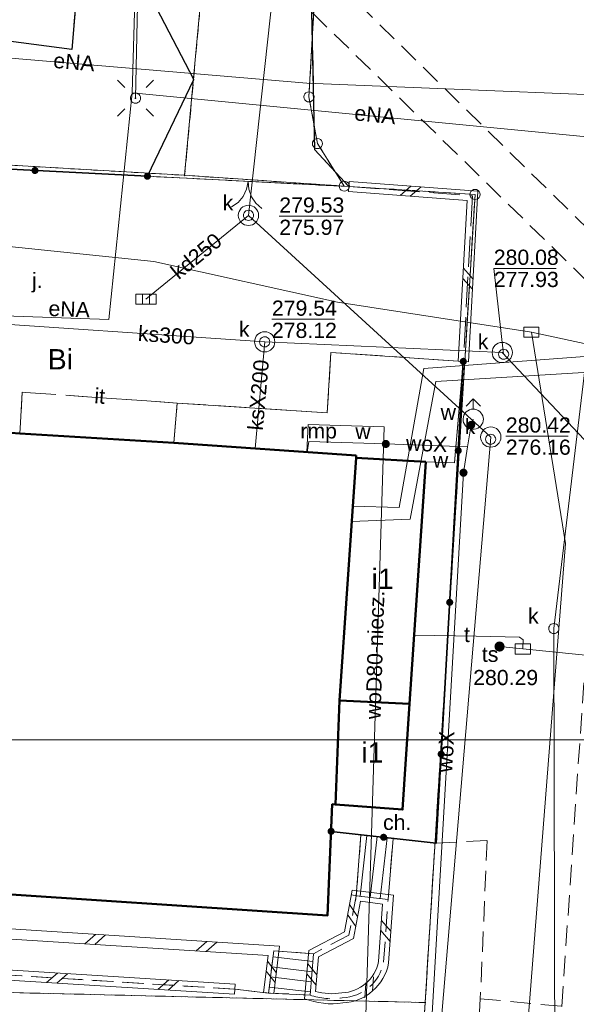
# Model space of a CAD drawing. Extents: x 0 to 6568752, y 0 to 5584302.
# Tile 12 of 58: x 6568355 to 6568383, y 5584092 to 5584141. Entities that reach past the tile are written whole.
import ezdxf
from ezdxf.enums import TextEntityAlignment as Align

# ---------------------------------------------------------------- set-up
doc = ezdxf.new("R2010")
doc.units = 0
doc.header["$PDSIZE"] = 0.75
for name, pattern in [('GAK', [3.5, 2, -0.7, 0.1, -0.7]), ('PRZER1-1', [1, 0.5, -0.5]), ('PRZER2-1', [1.5, 1, -0.5]), ('PRZER3-1', [2, 1.5, -0.5])]:
    doc.linetypes.add(name, pattern=pattern)
doc.layers.get('0').update_dxf_attribs({"linetype": 'CONTINUOUS'})
doc.layers.get('Defpoints').update_dxf_attribs({"linetype": 'CONTINUOUS'})
for name, color, linetype, lineweight in [('EGBR', 7, 'CONTINUOUS', 18), ('EGBR_O', 7, 'CONTINUOUS', 18), ('EGBU', 7, 'CONTINUOUS', 50), ('EGDE', 7, 'CONTINUOUS', 18), ('EGPG', 7, 'CONTINUOUS', 18), ('GUPPRZ_O', 7, 'CONTINUOUS', 18), ('OTBU', 7, 'CONTINUOUS', 50), ('OTBU_O', 7, 'CONTINUOUS', 50), ('OTDN', 7, 'CONTINUOUS', 18), ('OTKC', 7, 'CONTINUOUS', 18), ('OTKC_O', 7, 'CONTINUOUS', 18), ('OTKJ', 7, 'CONTINUOUS', 18), ('OTKJ_O', 7, 'CONTINUOUS', 18), ('OTKK', 7, 'CONTINUOUS', 25), ('OTKS', 7, 'CONTINUOUS', 18), ('OTOB', 7, 'CONTINUOUS', 18), ('OTOO', 7, 'CONTINUOUS', 35), ('OTZI', 7, 'CONTINUOUS', 18), ('OTZI_O', 7, 'CONTINUOUS', 18), ('ramka sekcji', 7, 'CONTINUOUS', 18), ('siec', 7, 'GAK', 70), ('SUEO', 7, 'CONTINUOUS', 18), ('SUPK', 7, 'CONTINUOUS', 18), ('SUPW', 7, 'CONTINUOUS', 18), ('SUPW_O', 7, 'CONTINUOUS', 18)]:
    doc.layers.add(name, color=color, linetype=linetype, lineweight=lineweight)
for name, color, linetype, lineweight, true_color in [('EGUG', 7, 'CONTINUOUS', 18, 0x008000), ('EGUG_O', 7, 'CONTINUOUS', 18, 0x008000), ('SUCP', 7, 'CONTINUOUS', 18, 0xd200d2), ('SUEP', 1, 'CONTINUOUS', 18, 0xff0000), ('SUEP_O', 1, 'CONTINUOUS', 18, 0xff0000), ('SUKK', 7, 'CONTINUOUS', 18, 0x803300), ('SUKP', 7, 'CONTINUOUS', 18, 0x803300), ('SUKP_O', 7, 'CONTINUOUS', 18, 0x803300), ('SUKS', 7, 'CONTINUOUS', 18, 0x803300), ('SUKS_O', 7, 'CONTINUOUS', 18, 0x803300), ('SUTK', 7, 'CONTINUOUS', 18, 0xff9100), ('SUTK_O', 7, 'CONTINUOUS', 18, 0xff9100), ('SUTP', 7, 'CONTINUOUS', 18, 0xff9100), ('SUTP_O', 7, 'CONTINUOUS', 18, 0xff9100), ('SUWH', 5, 'CONTINUOUS', 18, 0x0000ff), ('SUWP', 5, 'CONTINUOUS', 18, 0x0000ff), ('SUWP_O', 5, 'CONTINUOUS', 18, 0x0000ff), ('SUWW', 5, 'CONTINUOUS', 18, 0x0000ff), ('SUWW_O', 5, 'CONTINUOUS', 18, 0x0000ff)]:
    doc.layers.add(name, color=color, linetype=linetype, lineweight=lineweight, true_color=true_color)
doc.styles.add('Arial', font='arial.ttf')
doc.styles.add('GEO-INFO', font='arial.ttf')
doc.dimstyles.get("Standard").update_dxf_attribs({"dimtxt": 0.18, "dimasz": 0.18, "dimexe": 0.18, "dimexo": 0.0625, "dimgap": 0.09, "dimtad": 0, "dimtih": 1, "dimtoh": 1, "dimdec": 4, "dimzin": 0, "dimdsep": 46, "dimtxsty": 'Standard', "dimcen": 0.09, "dimadec": 0, "dimazin": 0, "dimtfac": 1, "dimtdec": 4, "dimtofl": 0, "dimtmove": 0, "dimatfit": 3, "dimfxl": 0, "dimtolj": 1, "dimtzin": 0, "dimarcsym": 0})

# ---------------------------------------------------------------- blocks, each defined once
blk = doc.blocks.new('D_GUPIKP1_3')
at = {"color": 0}
blk.add_lwpolyline([(0.375, -0.25), (-0.375, -0.25), (-0.375, 0.25), (0.375, 0.25)], close=True, dxfattribs=at)
blk = doc.blocks.new('D_GUPWZA1')
blk.add_hatch(color=0).paths.add_polyline_path([(-0.2, 0), (-0.193185, -0.051764), (-0.173205, -0.1), (-0.141421, -0.141421), (-0.1, -0.173205), (-0.051764, -0.193185), (0, -0.2), (0.051764, -0.193185), (0.1, -0.173205), (0.141421, -0.141421), (0.173205, -0.1), (0.193185, -0.051764), (0.2, 0), (0.193185, 0.051764), (0.173205, 0.1), (0.141421, 0.141421), (0.1, 0.173205), (0.051764, 0.193185), (0, 0.2), (-0.051764, 0.193185), (-0.1, 0.173205), (-0.141421, 0.141421), (-0.173205, 0.1), (-0.193185, 0.051764)])
blk = doc.blocks.new('D_GUPIWZ1_1')
at = {"color": 0}
blk.add_lwpolyline([(0, 0.25), (0.064705, 0.241481), (0.125, 0.216506), (0.176777, 0.176777), (0.216506, 0.125), (0.241481, 0.064705), (0.25, 0), (0.241481, -0.064705), (0.216506, -0.125), (0.176777, -0.176777), (0.125, -0.216506), (0.064705, -0.241481), (0, -0.25), (-0.064705, -0.241481), (-0.125, -0.216506), (-0.176777, -0.176777), (-0.216506, -0.125), (-0.241481, -0.064705), (-0.25, 0), (-0.241481, 0.064705), (-0.216506, 0.125), (-0.176777, 0.176777), (-0.125, 0.216506), (-0.064705, 0.241481)], close=True, dxfattribs=at)
blk = doc.blocks.new('D_GUPKKS1')
at = {"color": 0}
blk.add_lwpolyline([(0.5, -0.25), (-0.5, -0.25), (-0.5, 0.25), (0.5, 0.25)], close=True, dxfattribs=at)
for points in [[(-0.175, -0.25), (-0.175, 0.25)], [(0.175, -0.25), (0.175, 0.25)]]:
    blk.add_lwpolyline(points, dxfattribs=at)
blk = doc.blocks.new('D_GUPWDT1')
at = {"color": 0}
for points in [[(-0.353553, 0.646447), (0, 1), (0.353553, 0.646447)], [(0, 0.5), (0, 1)]]:
    blk.add_lwpolyline(points, dxfattribs=at)
blk.add_lwpolyline([(0, 0.5), (0.086824, 0.492404), (0.17101, 0.469846), (0.25, 0.433013), (0.321394, 0.383022), (0.383022, 0.321394), (0.433013, 0.25), (0.469846, 0.17101), (0.492404, 0.086824), (0.5, 0), (0.492404, -0.086824), (0.469846, -0.17101), (0.433013, -0.25), (0.377875, -0.32743), (0.309079, -0.393027), (0.229113, -0.444418), (0.140866, -0.479746), (0.047528, -0.497736), (-0.047528, -0.497736), (-0.140866, -0.479746), (-0.229113, -0.444418), (-0.309079, -0.393027), (-0.377875, -0.32743), (-0.433013, -0.25), (-0.4725, -0.163534), (-0.494911, -0.071157), (-0.499434, 0.023791), (-0.485906, 0.117879), (-0.454816, 0.207708), (-0.407288, 0.290028), (-0.34504, 0.361867), (-0.27032, 0.420627), (-0.185831, 0.464184), (-0.094626, 0.490964)], close=True, dxfattribs=at)
blk = doc.blocks.new('D_GUPTST1')
blk.add_hatch(color=0).paths.add_polyline_path([(-0.25, 0), (-0.241481, -0.064705), (-0.216506, -0.125), (-0.176777, -0.176777), (-0.125, -0.216506), (-0.064705, -0.241481), (0, -0.25), (0.064705, -0.241481), (0.125, -0.216506), (0.176777, -0.176777), (0.216506, -0.125), (0.241481, -0.064705), (0.25, 0), (0.241481, 0.064705), (0.216506, 0.125), (0.176777, 0.176777), (0.125, 0.216506), (0.064705, 0.241481), (0, 0.25), (-0.064705, 0.241481), (-0.125, 0.216506), (-0.176777, 0.176777), (-0.216506, 0.125), (-0.241481, 0.064705)])
blk = doc.blocks.new('D_GUPKSD1_1')
at = {"color": 0}
blk.add_lwpolyline([(0, 0.25), (0.064705, 0.241481), (0.125, 0.216506), (0.176777, 0.176777), (0.216506, 0.125), (0.241481, 0.064705), (0.25, 0), (0.241481, -0.064705), (0.216506, -0.125), (0.176777, -0.176777), (0.125, -0.216506), (0.064705, -0.241481), (0, -0.25), (-0.064705, -0.241481), (-0.125, -0.216506), (-0.176777, -0.176777), (-0.216506, -0.125), (-0.241481, -0.064705), (-0.25, 0), (-0.241481, 0.064705), (-0.216506, 0.125), (-0.176777, 0.176777), (-0.125, 0.216506), (-0.064705, 0.241481)], close=True, dxfattribs=at)
blk = doc.blocks.new('D_GEPPGD1_2')
blk.add_hatch(color=0).paths.add_polyline_path([(0, -0.045), (0.013906, -0.042798), (0.02645, -0.036406), (0.036406, -0.02645), (0.042798, -0.013906), (0.045, 0), (0.042798, 0.013906), (0.036406, 0.02645), (0.02645, 0.036406), (0.013906, 0.042798), (0, 0.045), (-0.013906, 0.042798), (-0.02645, 0.036406), (-0.036406, 0.02645), (-0.042798, 0.013906), (-0.045, 0), (-0.042798, -0.013906), (-0.036406, -0.02645), (-0.02645, -0.036406), (-0.013906, -0.042798)])
blk = doc.blocks.new('D_GEPPGD1_1')
at = {"color": 0}
blk.add_lwpolyline([(0, 0.25), (0.077254, 0.237764), (0.146946, 0.202254), (0.202254, 0.146946), (0.237764, 0.077254), (0.25, 0), (0.237764, -0.077254), (0.202254, -0.146946), (0.146946, -0.202254), (0.077254, -0.237764), (0, -0.25), (-0.077254, -0.237764), (-0.146946, -0.202254), (-0.202254, -0.146946), (-0.237764, -0.077254), (-0.25, 0), (-0.237764, 0.077254), (-0.202254, 0.146946), (-0.146946, 0.202254), (-0.077254, 0.237764)], close=True, dxfattribs=at)
blk = doc.blocks.new('D_ODTN_1')
at = {"color": 0}
for points in [[(-0.5, -0.25), (0, 0.25)], [(0, -0.25), (0.5, 0.25)]]:
    blk.add_lwpolyline(points, dxfattribs=at)
blk = doc.blocks.new('D_GSLDSO2')
at = {"color": 0}
blk.add_lwpolyline([(0, 0.25), (0, -0.25)], dxfattribs=at)
blk = doc.blocks.new('D_KOLO')
blk.add_hatch(color=0).paths.add_polyline_path([(-0.175, 0), (-0.169037, -0.045293), (-0.151554, -0.0875), (-0.123744, -0.123744), (-0.0875, -0.151554), (-0.045293, -0.169037), (0, -0.175), (0.045293, -0.169037), (0.0875, -0.151554), (0.123744, -0.123744), (0.151554, -0.0875), (0.169037, -0.045293), (0.175, 0), (0.169037, 0.045293), (0.151554, 0.0875), (0.123744, 0.123744), (0.0875, 0.151554), (0.045293, 0.169037), (0, 0.175), (-0.045293, 0.169037), (-0.0875, 0.151554), (-0.123744, 0.123744), (-0.151554, 0.0875), (-0.169037, 0.045293)])
blk = doc.blocks.new('D_GSLKOG1')
blk.add_hatch(color=0).paths.add_polyline_path([(-0.175, 0), (-0.169037, -0.045293), (-0.151554, -0.0875), (-0.123744, -0.123744), (-0.0875, -0.151554), (-0.045293, -0.169037), (0, -0.175), (0.045293, -0.169037), (0.0875, -0.151554), (0.123744, -0.123744), (0.151554, -0.0875), (0.169037, -0.045293), (0.175, 0), (0.169037, 0.045293), (0.151554, 0.0875), (0.123744, 0.123744), (0.0875, 0.151554), (0.045293, 0.169037), (0, 0.175), (-0.045293, 0.169037), (-0.0875, 0.151554), (-0.123744, 0.123744), (-0.151554, 0.0875), (-0.169037, 0.045293)])
blk = doc.blocks.new('D_GSLKBR1')
at = {"color": 0}
for points in [[(1.299038, 0.75), (1.06066, 0.43934), (0.75, 0.200962), (0.388229, 0.051111), (0, 0)], [(0, 0), (0.388229, -0.051111), (0.75, -0.200962), (1.06066, -0.43934), (1.299038, -0.75)]]:
    blk.add_lwpolyline(points, dxfattribs=at)
blk = doc.blocks.new('D_GUPELA2')
blk.add_hatch(color=0).paths.add_polyline_path([(-0.001087, 0.044987), (0.011881, 0.043403), (0.021281, 0.03965), (0.030065, 0.033482), (0.038133, 0.023893), (0.043117, 0.012881), (0.044986, 0.001113), (0.044323, -0.007777), (0.040557, -0.019497), (0.033417, -0.030138), (0.024849, -0.037517), (0.013788, -0.042836), (0.002013, -0.044955), (-0.00982, -0.043916), (-0.020466, -0.040077), (-0.029541, -0.033946), (-0.036867, -0.025804), (-0.04187, -0.01649), (-0.04461, -0.005909), (-0.044532, 0.006476), (-0.041285, 0.017903), (-0.034764, 0.028574), (-0.024479, 0.03776), (-0.013449, 0.042943)])
at = {"color": 0}
for points in [[(-0.883883, 0.883883), (-0.53033, 0.53033)], [(0.883883, 0.883883), (0.53033, 0.53033)], [(-0.883883, -0.883883), (-0.53033, -0.53033)], [(0.883883, -0.883883), (0.53033, -0.53033)]]:
    blk.add_lwpolyline(points, dxfattribs=at)
blk = doc.blocks.new('D_GUPELA1')
at = {"color": 0}
blk.add_lwpolyline([(0, 0.25), (0.064705, 0.241481), (0.125, 0.216506), (0.176777, 0.176777), (0.216506, 0.125), (0.241481, 0.064705), (0.25, 0), (0.241481, -0.064705), (0.216506, -0.125), (0.176777, -0.176777), (0.125, -0.216506), (0.064705, -0.241481), (0, -0.25), (-0.064705, -0.241481), (-0.125, -0.216506), (-0.176777, -0.176777), (-0.216506, -0.125), (-0.241481, -0.064705), (-0.25, 0), (-0.241481, 0.064705), (-0.216506, 0.125), (-0.176777, 0.176777), (-0.125, 0.216506), (-0.064705, 0.241481)], close=True, dxfattribs=at)
blk = doc.blocks.new('*D45')
at = {"layer": 'Defpoints', "color": 0, "lineweight": 40}
for p in [(6568647.5, 5584150), (6568650, 5584150), (0, 0)]:
    blk.add_point(p, dxfattribs=at)
at = {"layer": 'ramka sekcji', "color": 0, "lineweight": -2}
blk.add_line((6568649.938, 5584150), (6568647.5, 5584150), dxfattribs=at)
at = {"layer": 'ramka sekcji', "color": 0, "insert": (6568644.106, 5584150), "char_height": 0.75, "attachment_point": 5, "style": 'GEO-INFO'}
blk.add_mtext('\\A1;5584150.0000', dxfattribs=at)
blk = doc.blocks.new('*D46')
at = {"layer": 'Defpoints', "color": 0, "lineweight": 40}
for p in [(6568650, 5584152.5), (6568650, 5584150), (0, 0)]:
    blk.add_point(p, dxfattribs=at)
at = {"layer": 'ramka sekcji', "color": 0, "lineweight": -2}
blk.add_line((6568650, 5584150.062), (6568650, 5584152.5), dxfattribs=at)
at = {"layer": 'ramka sekcji', "color": 0, "insert": (6568650, 5584155.896), "char_height": 0.75, "attachment_point": 5, "rotation": 90, "style": 'GEO-INFO'}
blk.add_mtext('\\A1;6568650.0000', dxfattribs=at)

msp = doc.modelspace()

# ---------------------------------------------------------------- linework, layer by layer
at = {"layer": 'EGBR', "color": 0, "linetype": 'Continuous', "lineweight": 18, "elevation": 10.18}
msp.add_lwpolyline([(6568375.22, 5584119.11), (6568371.78, 5584119.31), (6568371.79, 5584119.42), (6568362.8, 5584120.05), (6568362.96, 5584122.01), (6568370.36, 5584121.53), (6568370.54, 5584124.51), (6568377.07, 5584124.06), (6568376.64156, 5584119.06649)], close=True, dxfattribs=at)
at = {"layer": 'EGBU', "color": 0, "linetype": 'Continuous', "lineweight": 50, "elevation": 10.18}
msp.add_lwpolyline([(6568371.79, 5584119.42), (6568371.78, 5584119.31), (6568370.96, 5584107.34), (6568370.76, 5584102.2), (6568370.61, 5584102.21), (6568370.37, 5584096.72), (6568332.7, 5584099.23), (6568333.42, 5584109.94), (6568334.11, 5584120.34), (6568334.22, 5584121.93), (6568352.51, 5584120.71), (6568355.2, 5584120.51), (6568362.8, 5584120.05)], close=True, dxfattribs=at)
at = {"layer": 'EGDE', "color": 0, "linetype": 'Continuous', "elevation": 10.22}
for points in [[(6568361.59535, 5584252.09289), (6568365.64994, 5584250.98505), (6568368.16833, 5584248.79733), (6568369.72416, 5584246.02716), (6568370.27666, 5584242.73402), (6568367.78222, 5584196.52832), (6568365.45974, 5584156.3753), (6568363.32778, 5584133.24604), (6568332.74, 5584135.02), (6568337.0279, 5584152.47866), (6568343.88997, 5584180.27922), (6568355.87516, 5584228.80739), (6568361.26341, 5584250.74162)], [(6568370.27666, 5584242.73402), (6568369.72416, 5584246.02716), (6568368.16833, 5584248.79733), (6568365.64994, 5584250.98505), (6568384.82038, 5584245.63164), (6568381.25599, 5584245.17568), (6568377.54509, 5584242.89769), (6568375.25714, 5584238.8479), (6568369.45834, 5584137.11533), (6568369.87809, 5584134.81056), (6568371.2, 5584132.71), (6568363.32778, 5584133.24604), (6568365.45974, 5584156.3753), (6568367.78222, 5584196.52832)], [(6568331.91463, 5584131.76118), (6568332.74, 5584135.02), (6568363.32778, 5584133.24604), (6568371.2, 5584132.71), (6568377.65, 5584132.3), (6568375.19, 5584092.43), (6568344.88, 5584093.16), (6568345, 5584094.44), (6568322.71334, 5584094.57975)], [(6568375.19, 5584092.43), (6568374.92948, 5584088.19204), (6568374.48985, 5584081.95589), (6568329.45932, 5584084.84591), (6568320.72616, 5584086.59352), (6568322.71334, 5584094.57975), (6568345, 5584094.44), (6568344.88, 5584093.16)]]:
    msp.add_lwpolyline(points, close=True, dxfattribs=at)
msp.add_lwpolyline([(6568648.59375, 5584104.42383), (6568646.521, 5584059.38927), (6568644.22449, 5584009.45582), (6568609.00522, 5584036.3441), (6568583.6998, 5584038.16817), (6568558.47556, 5584075.58605), (6568538.06756, 5584076.86319), (6568491.15577, 5584079.0589), (6568441.65482, 5584081.9513), (6568391.77674, 5584086.94902), (6568374.92948, 5584088.19204), (6568375.19, 5584092.43), (6568377.65, 5584132.3), (6568371.2, 5584132.71), (6568369.87809, 5584134.81056), (6568369.45834, 5584137.11533), (6568375.25714, 5584238.8479), (6568377.54509, 5584242.89769), (6568381.25599, 5584245.17568), (6568384.82038, 5584245.63164)], dxfattribs=at)
at = {"layer": 'EGUG', "color": 0, "linetype": 'PRZER1-1', "lineweight": 18, "elevation": 10.08}
for points in [[(6568482.90911, 5583944.55214), (6568370.44353, 5583952.88368), (6568294.32233, 5583957.98331), (6568294.26523, 5583956.9825), (6568277.26098, 5583957.9935), (6568263.9809, 5583958.70246), (6568268.42617, 5584011.06381), (6568271.58328, 5584050.08752), (6568274.3496, 5584077.53529), (6568277.46122, 5584095.26675), (6568302.13672, 5584090.3243), (6568320.72616, 5584086.59352), (6568329.45932, 5584084.84591), (6568374.48985, 5584081.95589), (6568374.92948, 5584088.19204), (6568375.19, 5584092.43), (6568377.65, 5584132.3), (6568371.2, 5584132.71), (6568369.87809, 5584134.81056), (6568369.45834, 5584137.11533), (6568375.25714, 5584238.8479)], [(6568375.25714, 5584238.8479), (6568369.45834, 5584137.11533), (6568369.87809, 5584134.81056), (6568371.2, 5584132.71), (6568363.32778, 5584133.24604), (6568365.45974, 5584156.3753), (6568367.78222, 5584196.52832)], [(6568367.78222, 5584196.52832), (6568365.45974, 5584156.3753), (6568363.32778, 5584133.24604), (6568332.74, 5584135.02), (6568328.2783, 5584135.3346), (6568318.08182, 5584100.1005), (6568315.04175, 5584096.21103), (6568312.96342, 5584095.29418), (6568309.21068, 5584095.48584), (6568302.523, 5584096.81978), (6568293.22847, 5584098.67016), (6568278.61678, 5584101.82214), (6568280.79901, 5584114.07121), (6568303.26305, 5584109.23027), (6568304.89857, 5584108.81131), (6568309.92834, 5584135.22816), (6568320.18066, 5584169.23288)], [(6568309.21068, 5584095.48584), (6568312.96342, 5584095.29418), (6568315.04175, 5584096.21103), (6568318.08182, 5584100.1005), (6568328.2783, 5584135.3346), (6568332.74, 5584135.02), (6568331.91463, 5584131.76118), (6568322.71334, 5584094.57975), (6568345, 5584094.44), (6568344.88, 5584093.16), (6568375.19, 5584092.43), (6568374.92948, 5584088.19204), (6568374.48985, 5584081.95589), (6568329.45932, 5584084.84591), (6568320.72616, 5584086.59352), (6568302.13672, 5584090.3243)]]:
    msp.add_lwpolyline(points, dxfattribs=at)
msp.add_lwpolyline([(6568331.91463, 5584131.76118), (6568332.74, 5584135.02), (6568363.32778, 5584133.24604), (6568371.2, 5584132.71), (6568377.65, 5584132.3), (6568375.19, 5584092.43), (6568344.88, 5584093.16), (6568345, 5584094.44), (6568322.71334, 5584094.57975)], close=True, dxfattribs=at)
at = {"layer": 'GUPPRZ_O', "color": 0, "linetype": 'Continuous', "lineweight": 13, "elevation": 10.8, "flags": 128}
for points in [[(6568367.99602, 5584131.22812), (6568371.07602, 5584131.22812)], [(6568379.05924, 5584124.4158), (6568378.57437, 5584128.65453), (6568381.65437, 5584128.65453)], [(6568367.63076, 5584126.14267), (6568370.71076, 5584126.14267)], [(6568379.16799, 5584120.37864), (6568382.24799, 5584120.37864)]]:
    msp.add_lwpolyline(points, dxfattribs=at)
at = {"layer": 'OTBU', "color": 0, "linetype": 'Continuous', "lineweight": 50, "elevation": 10.18}
for points in [[(6568375.22, 5584119.11), (6568371.78, 5584119.31), (6568370.96, 5584107.34), (6568374.42, 5584107.17)], [(6568370.96, 5584107.34), (6568374.42, 5584107.17), (6568374.08, 5584101.95), (6568370.76, 5584102.2)]]:
    msp.add_lwpolyline(points, close=True, dxfattribs=at)
at = {"layer": 'OTDN', "color": 0, "linetype": 'Continuous', "lineweight": 18, "elevation": 10.18}
for points in [[(6568371.4388, 5584132.93929), (6568377.7831, 5584132.46087), (6568377.31962, 5584124.04625)], [(6568371.4012, 5584132.44071), (6568377.2569, 5584131.99913), (6568376.82038, 5584124.07375)], [(6568350.12601, 5584096.35949), (6568367.99975, 5584095.21256), (6568367.71821, 5584092.87017)], [(6568350.09399, 5584095.86051), (6568367.44025, 5584094.74744), (6568367.22179, 5584092.92983)], [(6568365.78449, 5584092.84048), (6568348.00489, 5584093.946), (6568348.08049, 5584095.15559)], [(6568365.81551, 5584093.33952), (6568348.53511, 5584094.414), (6568348.57951, 5584095.12441)]]:
    msp.add_lwpolyline(points, dxfattribs=at)
for points in [[(6568371.58681, 5584097.97641), (6568371.20626, 5584095.91511), (6568369.45298, 5584094.99817), (6568369.24315, 5584092.62007, 0.13266897), (6568371.12518, 5584092.41122, 0.34812256), (6568373.38798, 5584094.3828), (6568373.62627, 5584097.7296)], [(6568371.99319, 5584097.42359), (6568371.65374, 5584095.58489), (6568369.92702, 5584094.68183), (6568369.77685, 5584092.97993, 0.11185048), (6568371.07482, 5584092.90878, 0.34925663), (6568372.89202, 5584094.4572), (6568373.09373, 5584097.2904)]]:
    msp.add_lwpolyline(points, format="xyb", close=True, dxfattribs=at)
at = {"layer": 'OTKC', "color": 0, "linetype": 'PRZER2-1', "lineweight": 18, "elevation": 10.18}
msp.add_lwpolyline([(6568406.96, 5584119.93), (6568385.14, 5584101.36), (6568384.28, 5584087.56), (6568381.72, 5584087.67), (6568381.79, 5584090.16), (6568377.8, 5584090.47), (6568377.91, 5584092.62), (6568381.93, 5584092.24), (6568384.29, 5584126.93), (6568369.6, 5584141.29), (6568369.74, 5584143.83), (6568386.41, 5584127.46), (6568392.32, 5584126.6), (6568393.35, 5584126.66), (6568412.9, 5584130.6)], dxfattribs=at)
msp.add_lwpolyline([(6568370.55165, 5584100.87517), (6568370.61, 5584102.21), (6568370.76, 5584102.2), (6568374.08, 5584101.95), (6568374.42, 5584107.17), (6568375.22, 5584119.11), (6568376.64156, 5584119.06649), (6568377.07, 5584124.06), (6568375.73, 5584100.29), (6568373.61243, 5584100.52929), (6568372.02289, 5584100.70892)], close=True, dxfattribs=at)
for points in [[(6568330.77, 5584099.46), (6568332.7, 5584099.23), (6568370.37, 5584096.72), (6568370.55165, 5584100.87517), (6568372.02289, 5584100.70892), (6568371.79, 5584097.7), (6568371.43, 5584095.75), (6568369.69, 5584094.84), (6568367.72, 5584094.98), (6568367.47, 5584092.9), (6568365.8, 5584093.09), (6568348.27, 5584094.18), (6568348.33, 5584095.14), (6568345.35, 5584095.32), (6568345.03, 5584094.4), (6568344.27, 5584093.63), (6568342.96, 5584093.21), (6568331.97, 5584094.02), (6568331.27, 5584094.34, -0.21030029), (6568330.56, 5584096.77), (6568330.64, 5584098.27)], [(6568377.68, 5584087.98), (6568371.71, 5584088.44), (6568332.44, 5584090.8, -0.45490263), (6568324.46, 5584099.15), (6568330.64, 5584098.27), (6568330.56, 5584096.77, 0.21030029), (6568331.27, 5584094.34), (6568331.97, 5584094.02), (6568342.96, 5584093.21), (6568344.27, 5584093.63), (6568345.03, 5584094.4), (6568348.27, 5584094.18), (6568365.8, 5584093.09), (6568367.47, 5584092.9), (6568369.51, 5584092.8, 0.12574289), (6568371.1, 5584092.66, 0.34864944), (6568373.14, 5584094.42), (6568373.36, 5584097.51), (6568373.61243, 5584100.52929), (6568375.73, 5584100.29), (6568378.25, 5584100.43), (6568377.91, 5584092.62), (6568377.8, 5584090.47)]]:
    msp.add_lwpolyline(points, format="xyb", close=True, dxfattribs=at)
at = {"layer": 'OTKJ', "color": 0, "linetype": 'PRZER3-1', "lineweight": 18, "elevation": 10.18}
msp.add_lwpolyline([(6568371.93, 5584183.8), (6568369.74, 5584143.83), (6568369.6, 5584141.29), (6568369.75, 5584134.5), (6568371.42, 5584132.69), (6568361.49, 5584133.2), (6568363.78, 5584137.98), (6568361.14, 5584143.07), (6568358.15, 5584144.15), (6568357.77, 5584139.46), (6568340.5, 5584141.73), (6568341.16, 5584156.87), (6568359.13, 5584155.18), (6568358.67, 5584150.06), (6568362.11, 5584150.99), (6568364.79, 5584153.58), (6568365.48, 5584156.33), (6568364.59, 5584160.1), (6568362.37, 5584162.23), (6568359.62, 5584162.8), (6568359.29, 5584157.55), (6568345.36, 5584158.9), (6568346.21, 5584174.23)], dxfattribs=at)
msp.add_lwpolyline([(6568334.6, 5584127.44), (6568334.87, 5584128.07), (6568335.42, 5584134.53), (6568361.49, 5584133.2), (6568371.42, 5584132.69), (6568377.52, 5584132.23), (6568377.07, 5584124.06), (6568370.54, 5584124.51), (6568370.36, 5584121.53), (6568362.96, 5584122.01), (6568355.31, 5584122.54), (6568355.2, 5584120.51), (6568352.51, 5584120.71), (6568349.64, 5584126.61)], close=True, dxfattribs=at)
at = {"layer": 'OTKK', "color": 0, "linetype": 'Continuous', "lineweight": 25, "elevation": 10.18}
for points in [[(6568371.42, 5584132.69), (6568369.75, 5584134.5), (6568369.6, 5584141.29), (6568369.74, 5584143.83), (6568371.93, 5584183.8), (6568372.02, 5584185.07), (6568374.88, 5584234.01), (6568375.15, 5584238.95), (6568378.78, 5584243.97), (6568384.91, 5584245.63), (6568392.17, 5584243.79), (6568390.81, 5584238.73), (6568423.38, 5584229.9)], [(6568361.49, 5584133.2), (6568363.78, 5584137.98), (6568361.14, 5584143.07), (6568358.15, 5584144.15), (6568357.77, 5584139.46), (6568340.5, 5584141.73), (6568341.16, 5584156.87), (6568359.13, 5584155.18), (6568358.67, 5584150.06), (6568362.11, 5584150.99), (6568364.79, 5584153.58), (6568365.48, 5584156.33), (6568364.59, 5584160.1), (6568362.37, 5584162.23), (6568359.62, 5584162.8), (6568359.29, 5584157.55), (6568345.36, 5584158.9), (6568346.21, 5584174.23)]]:
    msp.add_lwpolyline(points, dxfattribs=at)
at = {"layer": 'OTKS', "color": 0, "linetype": 'Continuous', "lineweight": 18, "elevation": 10.18}
for points in [[(6568373.36, 5584097.51), (6568373.61243, 5584100.52929), (6568372.02289, 5584100.70892), (6568371.79, 5584097.7)], [(6568369.51, 5584092.8), (6568367.47, 5584092.9), (6568367.72, 5584094.98), (6568369.69, 5584094.84)]]:
    msp.add_lwpolyline(points, close=True, dxfattribs=at)
for points in [[(6568372.32082, 5584100.67525), (6568371.98198, 5584097.67677)], [(6568372.81766, 5584100.61911), (6568372.47838, 5584097.61669)], [(6568373.3145, 5584100.56296), (6568372.97477, 5584097.55662)], [(6568367.6845, 5584094.68464), (6568369.65539, 5584094.44775)], [(6568367.62483, 5584094.18821), (6568369.61142, 5584093.94944)], [(6568367.56517, 5584093.69179), (6568369.56745, 5584093.45113)], [(6568367.5055, 5584093.19536), (6568369.52348, 5584092.95281)]]:
    msp.add_lwpolyline(points, dxfattribs=at)
at = {"layer": 'OTOB', "color": 0, "linetype": 'Continuous', "lineweight": 18, "elevation": 10.18}
msp.add_lwpolyline([(6568361.49, 5584133.2), (6568371.42, 5584132.69)], dxfattribs=at)
at = {"layer": 'OTOO', "color": 0, "linetype": 'Continuous', "lineweight": 35, "elevation": 10.18}
for points in [[(6568332.7, 5584099.23), (6568330.77, 5584099.46), (6568324.69, 5584099.98), (6568332.28, 5584124.9), (6568334.87, 5584128.07), (6568335.42, 5584134.53), (6568361.49, 5584133.2)], [(6568377.07, 5584124.06), (6568375.73, 5584100.29), (6568370.55165, 5584100.87517)]]:
    msp.add_lwpolyline(points, dxfattribs=at)
at = {"layer": 'OTZI', "color": 0, "linetype": 'PRZER2-1', "lineweight": 18, "elevation": 10.1}
msp.add_lwpolyline([(6568362.8, 5584120.05), (6568362.96, 5584122.01), (6568355.31, 5584122.54), (6568355.2, 5584120.51)], close=True, dxfattribs=at)
at = {"layer": 'siec', "color": 0, "linetype": 'ByBlock', "lineweight": 20}
msp.add_line((6568238.01967, 5584105.39829), (6568734.39713, 5584105.39829), dxfattribs=at)
at = {"layer": 'SUCP', "color": 0, "linetype": 'Continuous', "lineweight": 18, "elevation": 10.14}
msp.add_lwpolyline([(6568411.70617, 5584128.6601), (6568407.88184, 5584128.85141), (6568408.07884, 5584130.32125), (6568388.7126, 5584131.32818), (6568387.91932, 5584124.66078), (6568375.11821, 5584123.70872), (6568373.90393, 5584116.85071), (6568371.61582, 5584116.91333)], dxfattribs=at)
at = {"layer": 'SUEP', "linetype": 'Continuous', "lineweight": 18, "elevation": 10.14}
for points in [[(6568363.05, 5584199.47), (6568363.42, 5584186.88), (6568363.08, 5584173.96), (6568361.25, 5584153.14), (6568360.9, 5584137.05)], [(6568362.08293, 5584174.34263), (6568361.2354, 5584154.36071), (6568360.74305, 5584137.31793)], [(6568345.99204, 5584126.61216), (6568346.38297, 5584139.72821), (6568369.35058, 5584137.78361), (6568391.13265, 5584136.90458), (6568401.39526, 5584135.72737)], [(6568360.74305, 5584137.31793), (6568359.58928, 5584126.12732), (6568345.99204, 5584126.61216)], [(6568360.74305, 5584137.31793), (6568384.68684, 5584134.99138), (6568383.61336, 5584111.98577), (6568383.47909, 5584089.82233), (6568391.46775, 5584089.19521), (6568392.30005, 5584085.89868)]]:
    msp.add_lwpolyline(points, dxfattribs=at)
at = {"layer": 'SUKP', "color": 0, "linetype": 'Continuous', "lineweight": 18, "elevation": 10.14}
for points in [[(6568375.72584, 5584088.56609), (6568378.42666, 5584120.33275), (6568366.47474, 5584131.26997), (6568369.98604, 5584163.23059), (6568372.56, 5584194), (6568376.02397, 5584239.07136), (6568376.60482, 5584243.03868), (6568379.50818, 5584255.20698), (6568379.56519, 5584255.51005)], [(6568381.64886, 5584059.58804), (6568381.53565, 5584110.88115), (6568387.58811, 5584161.38428), (6568389.56914, 5584213.0754)], [(6568361.42, 5584127.13), (6568366.47474, 5584131.26997)], [(6568338.6115, 5584126.71052), (6568351.30114, 5584126.10912), (6568367.27523, 5584125.02983), (6568378.9934, 5584124.50392), (6568388.43, 5584114.48)], [(6568367.27523, 5584125.02983), (6568366.81166, 5584119.76887)]]:
    msp.add_lwpolyline(points, dxfattribs=at)
at = {"layer": 'SUPK', "color": 0, "linetype": 'Continuous', "lineweight": 18, "elevation": 10.14}
for points in [[(6568366.47474, 5584130.76997, -1), (6568366.47474, 5584131.76997, -1)], [(6568367.27523, 5584124.52983, -1), (6568367.27523, 5584125.52983, -1)], [(6568378.99346, 5584124.00396, -1), (6568378.99346, 5584125.00396, -1)], [(6568378.42666, 5584119.83275, -1), (6568378.42666, 5584120.83275, -1)]]:
    msp.add_lwpolyline(points, format="xyb", close=True, dxfattribs=at)
at = {"layer": 'SUTP', "color": 0, "linetype": 'Continuous', "lineweight": 18, "elevation": 10.14}
for points in [[(6568275.1335, 5584147.38671), (6568283.04302, 5584145.57255), (6568300.77273, 5584141.04064), (6568328.39228, 5584135.02605), (6568352.43941, 5584129.95549), (6568361.80246, 5584128.99606), (6568370.85908, 5584126.9826), (6568380.42882, 5584125.50579)], [(6568380.42882, 5584125.50579), (6568382.1134, 5584115.07669), (6568377.93958, 5584061.82878)], [(6568482.03767, 5584094.3726), (6568466.43683, 5584104.43236), (6568436.46711, 5584106.56637), (6568425.75835, 5584106.40837), (6568412.10577, 5584108.08259), (6568402.49175, 5584120.7497), (6568380.42882, 5584125.50579)], [(6568374.64655, 5584110.55129), (6568377.7, 5584110.5), (6568379.85, 5584110.46), (6568380.02, 5584110.33), (6568380.0064, 5584109.87612)], [(6568378.85869, 5584109.99436), (6568380.00629, 5584109.87613), (6568403.06601, 5584107.54707)]]:
    msp.add_lwpolyline(points, dxfattribs=at)
at = {"layer": 'SUWP', "color": 0, "linetype": 'Continuous', "lineweight": 18, "elevation": 10.14}
for points in [[(6568371.56467, 5584116.1667), (6568374.44509, 5584116.27198), (6568375.72353, 5584123.07213), (6568388.39802, 5584123.83647), (6568389.16273, 5584130.71556), (6568410.58, 5584129.2)], [(6568377.27, 5584119.85), (6568377.46, 5584120.93), (6568377.56, 5584121.21)], [(6568372.24015, 5584091.26574), (6568373.16006, 5584120.82751), (6568369.42012, 5584120.95122), (6568369.34884, 5584119.59107)], [(6568377.27, 5584119.85), (6568373.25, 5584119.99), (6568369.46, 5584120.11), (6568369.37161, 5584119.58948)], [(6568375.49, 5584091.04), (6568377.08, 5584118.57), (6568377.27, 5584119.85)]]:
    msp.add_lwpolyline(points, dxfattribs=at)

# ---------------------------------------------------------------- block references
at = {"layer": 'EGPG', "color": 0, "linetype": 'Continuous', "lineweight": 18}
for name, p in [('D_GEPPGD1_1', (6568369.45834, 5584137.11533, 10.24)), ('D_GEPPGD1_1', (6568369.87809, 5584134.81056, 10.24)), ('D_GEPPGD1_2', (6568363.32778, 5584133.24604, 10.24)), ('D_GEPPGD1_1', (6568371.2, 5584132.71, 10.24)), ('D_GEPPGD1_1', (6568377.65, 5584132.3, 10.24)), ('D_GEPPGD1_2', (6568375.19, 5584092.43, 10.24))]:
    msp.add_blockref(name, p, dxfattribs=at)
at = {"layer": 'OTDN', "color": 0, "linetype": 'Continuous', "lineweight": 18}
for name, p, rotation in [('D_GSLDSO2', (6568371.42, 5584132.69, 10.18), 355.6874968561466), ('D_ODTN_1', (6568374.47, 5584132.46, 10.18), 355.6874968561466), ('D_ODTN_1', (6568374.47, 5584132.46, 10.18), 355.6874968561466), ('D_ODTN_1', (6568377.295, 5584128.145, 10.18), 266.8473592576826), ('D_ODTN_1', (6568377.295, 5584128.145, 10.18), 266.8473592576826), ('D_GSLDSO2', (6568377.07, 5584124.06, 10.18), 266.8473592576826), ('D_GSLDSO2', (6568371.79, 5584097.7, 10.18), 173.0996718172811), ('D_GSLDSO2', (6568371.79, 5584097.7, 10.18), 259.5400908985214), ('D_ODTN_1', (6568371.61, 5584096.725, 10.18), 259.5400908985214), ('D_ODTN_1', (6568371.61, 5584096.725, 10.18), 259.5400908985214), ('D_ODTN_1', (6568373.25, 5584095.965, 10.18), 85.92756070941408), ('D_ODTN_1', (6568373.25, 5584095.965, 10.18), 85.92756070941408), ('D_ODTN_1', (6568358.915, 5584095.545, 10.18), 356.3284731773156), ('D_ODTN_1', (6568358.915, 5584095.545, 10.18), 356.3284731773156), ('D_ODTN_1', (6568364.40371, 5584095.1928, 10.18), 356.3284731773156), ('D_ODTN_1', (6568364.40371, 5584095.1928, 10.18), 356.3284731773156), ('D_ODTN_1', (6568367.595, 5584093.94, 10.18), 263.1463648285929), ('D_ODTN_1', (6568367.595, 5584093.94, 10.18), 263.1463648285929), ('D_ODTN_1', (6568369.6, 5584093.82, 10.18), 264.9575489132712), ('D_ODTN_1', (6568369.6, 5584093.82, 10.18), 264.9575489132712), ('D_ODTN_1', (6568357.035, 5584093.635, 10.18), 176.4419794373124), ('D_ODTN_1', (6568357.035, 5584093.635, 10.18), 176.4419794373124), ('D_ODTN_1', (6568362.5244, 5584093.29367, 10.18), 176.4419794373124), ('D_ODTN_1', (6568362.5244, 5584093.29367, 10.18), 176.4419794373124), ('D_ODTN_1', (6568372.42681, 5584093.18438, 10.18), 220.7858214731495), ('D_ODTN_1', (6568372.42681, 5584093.18438, 10.18), 220.7858214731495), ('D_GSLDSO2', (6568365.8, 5584093.09, 10.18), 176.4419794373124), ('D_GSLDSO2', (6568367.47, 5584092.9, 10.18), 263.1463648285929)]:
    msp.add_blockref(name, p, dxfattribs=dict(at, rotation=rotation))
at = {"layer": 'OTOB', "color": 0, "linetype": 'Continuous', "lineweight": 18, "rotation": 267.0598997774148}
msp.add_blockref('D_GSLKBR1', (6568366.455, 5584132.945, 10.18), dxfattribs=at)
at = {"layer": 'OTOO', "color": 0, "linetype": 'Continuous', "lineweight": 35}
for name, p, rotation in [('D_KOLO', (6568355.94526, 5584133.48287, 10.18), 357.0795021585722), ('D_KOLO', (6568355.94526, 5584133.48287, 10.18), 357.0795021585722), ('D_GSLKOG1', (6568361.49, 5584133.2, 10.18), 357.0795021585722), ('D_GSLKOG1', (6568377.07, 5584124.06, 10.18), 266.7734468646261), ('D_KOLO', (6568376.82213, 5584119.66311, 10.18), 266.7734468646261), ('D_KOLO', (6568376.82213, 5584119.66311, 10.18), 266.7734468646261), ('D_KOLO', (6568376.4, 5584112.175, 10.18), 266.7734468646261), ('D_KOLO', (6568376.4, 5584112.175, 10.18), 266.7734468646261), ('D_KOLO', (6568375.97787, 5584104.68689, 10.18), 266.7734468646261), ('D_KOLO', (6568375.97787, 5584104.68689, 10.18), 266.7734468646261), ('D_GSLKOG1', (6568370.55165, 5584100.87517, 10.18), 173.5527064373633), ('D_KOLO', (6568373.14082, 5584100.58259, 10.18), 173.5527064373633), ('D_KOLO', (6568373.14082, 5584100.58259, 10.18), 173.5527064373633)]:
    msp.add_blockref(name, p, dxfattribs=dict(at, rotation=rotation))
at = {"layer": 'SUEO', "color": 0, "linetype": 'Continuous', "lineweight": 18}
for name, p in [('D_GUPELA2', (6568360.9, 5584137.05, 10.15)), ('D_GUPELA1', (6568360.9, 5584137.05, 10.16))]:
    msp.add_blockref(name, p, dxfattribs=at)
at = {"layer": 'SUKK', "color": 0, "linetype": 'Continuous', "lineweight": 18}
msp.add_blockref('D_GUPKKS1', (6568361.42, 5584127.13, 10.16), dxfattribs=at)
at = {"layer": 'SUKS', "color": 0, "linetype": 'Continuous', "lineweight": 18}
msp.add_blockref('D_GUPKSD1_1', (6568381.53565, 5584110.88115, 10.16), dxfattribs=at)
at = {"layer": 'SUPK', "color": 0, "linetype": 'Continuous', "lineweight": 18}
for p in [(6568380.42882, 5584125.50579, 10.16), (6568380.00629, 5584109.87613, 10.16)]:
    msp.add_blockref('D_GUPIKP1_3', p, dxfattribs=at)
at = {"layer": 'SUPW', "color": 0, "linetype": 'Continuous', "lineweight": 18}
for p in [(6568366.47474, 5584131.26997, 10.18), (6568367.27523, 5584125.02983, 10.18), (6568379.05924, 5584124.4158, 10.18), (6568378.41799, 5584120.22309, 10.18)]:
    msp.add_blockref('D_GUPIWZ1_1', p, dxfattribs=at)
at = {"layer": 'SUTK', "color": 0, "linetype": 'Continuous', "lineweight": 18}
msp.add_blockref('D_GUPTST1', (6568378.85869, 5584109.99436, 10.16), dxfattribs=at)
at = {"layer": 'SUWH', "color": 0, "linetype": 'Continuous', "lineweight": 18}
msp.add_blockref('D_GUPWDT1', (6568377.56, 5584121.21, 10.16), dxfattribs=at)
at = {"layer": 'SUWW', "color": 0, "linetype": 'Continuous', "lineweight": 18}
for p in [(6568377.46, 5584120.93, 10.16), (6568373.25, 5584119.99, 10.16), (6568377.08, 5584118.57, 10.16)]:
    msp.add_blockref('D_GUPWZA1', p, dxfattribs=at)

# ---------------------------------------------------------------- texts
at = {"layer": 'EGBR_O', "color": 0, "linetype": 'Continuous', "lineweight": 0, "style": 'Arial'}
msp.add_text('rmp', height=0.75, dxfattribs=at).set_placement((6568369.935, 5584120.2603, 10.8), align=Align.CENTER)
at = {"layer": 'EGUG_O', "color": 0, "linetype": 'Continuous', "lineweight": 0, "style": 'Arial'}
msp.add_text('Bi', height=1, dxfattribs=at).set_placement((6568357.19807, 5584123.66989, 10.8), align=Align.CENTER)
at = {"layer": 'GUPPRZ_O', "color": 0, "linetype": 'Continuous', "lineweight": 0, "style": 'Arial'}
for s, p in [('279.53', (6568367.99602, 5584131.40062, 10.8)), ('275.97', (6568367.99602, 5584130.30562, 10.8)), ('280.08', (6568378.57437, 5584128.82703, 10.8)), ('277.93', (6568378.57437, 5584127.73203, 10.8)), ('279.54', (6568367.63076, 5584126.31517, 10.8)), ('278.12', (6568367.63076, 5584125.22017, 10.8)), ('280.42', (6568379.16799, 5584120.55114, 10.8)), ('276.16', (6568379.16799, 5584119.45614, 10.8)), ('280.29', (6568377.55951, 5584108.08982, 10.8))]:
    msp.add_text(s, height=0.75, dxfattribs=at).set_placement(p)
at = {"layer": 'OTBU_O', "color": 0, "linetype": 'Continuous', "lineweight": 0, "style": 'Arial'}
for p in [(6568373.09, 5584112.84115, 10.8), (6568372.59, 5584104.26761, 10.8)]:
    msp.add_text('i1', height=1, dxfattribs=at).set_placement(p, align=Align.CENTER)
at = {"layer": 'OTKC_O', "color": 0, "linetype": 'Continuous', "lineweight": 0, "style": 'Arial'}
msp.add_text('ch.', height=0.75, dxfattribs=at).set_placement((6568373.81082, 5584100.94509, 10.8), align=Align.CENTER)
at = {"layer": 'OTKJ_O', "color": 0, "linetype": 'Continuous', "lineweight": 0, "style": 'Arial'}
msp.add_text('j.', height=0.75, dxfattribs=at).set_placement((6568356.06, 5584127.68905, 10.8), align=Align.CENTER)
at = {"layer": 'OTZI_O', "color": 0, "linetype": 'Continuous', "lineweight": 0, "style": 'Arial'}
msp.add_text('it', height=0.75, rotation=356.036824, dxfattribs=at).set_placement((6568359.11472, 5584121.98222, 10.8), align=Align.CENTER)
at = {"layer": 'SUEP_O', "linetype": 'Continuous', "lineweight": 0, "style": 'Arial'}
for rotation, p in [(355.160478, (6568357.84202, 5584138.46348, 10.8)), (354.450169, (6568372.68656, 5584135.86255, 10.8)), (357.957853, (6568357.61811, 5584126.27181, 10.8))]:
    msp.add_text('eNA', height=0.75, rotation=rotation, dxfattribs=at).set_placement(p, align=Align.CENTER)
at = {"layer": 'SUKP_O', "color": 0, "linetype": 'Continuous', "lineweight": 0, "style": 'Arial'}
for s, rotation, p in [('kd250', 39.318384, (6568364.13333, 5584128.97294, 10.8)), ('ks300', 356.134691, (6568362.39889, 5584124.98265, 10.8)), ('ksX200', 84.964401, (6568367.33579, 5584122.37359, 10.8))]:
    msp.add_text(s, height=0.75, rotation=rotation, dxfattribs=at).set_placement(p, align=Align.CENTER)
at = {"layer": 'SUKS_O', "color": 0, "linetype": 'Continuous', "lineweight": 0, "style": 'Arial'}
msp.add_text('k', height=0.75, dxfattribs=at).set_placement((6568380.78565, 5584111.13115, 10.8), align=Align.RIGHT)
at = {"layer": 'SUPW_O', "color": 0, "linetype": 'Continuous', "lineweight": 0, "style": 'Arial'}
for p in [(6568365.72474, 5584131.51997, 10.8), (6568366.52523, 5584125.27983, 10.8), (6568378.30924, 5584124.6658, 10.8), (6568377.66799, 5584120.47309, 10.8)]:
    msp.add_text('k', height=0.75, dxfattribs=at).set_placement(p, align=Align.RIGHT)
at = {"layer": 'SUTK_O', "color": 0, "linetype": 'Continuous', "lineweight": 0, "style": 'Arial'}
msp.add_text('ts', height=0.75, dxfattribs=at).set_placement((6568378.80136, 5584109.23791, 10.8), align=Align.RIGHT)
at = {"layer": 'SUTP_O', "color": 0, "linetype": 'Continuous', "lineweight": 0, "style": 'Arial'}
msp.add_text('t', height=0.75, rotation=359, dxfattribs=at).set_placement((6568377.24488, 5584110.21657, 10.8), align=Align.CENTER)
at = {"layer": 'SUWP_O', "color": 0, "linetype": 'Continuous', "lineweight": 0, "style": 'Arial'}
for s, rotation, p in [('woX', 358.005434, (6568375.24979, 5584119.6267, 10.8)), ('woD80-niecz.', 88.21762, (6568373.08726, 5584109.56881, 10.8)), ('woX', 86.694543, (6568376.57799, 5584104.78808, 10.8))]:
    msp.add_text(s, height=0.75, rotation=rotation, dxfattribs=at).set_placement(p, align=Align.CENTER)
at = {"layer": 'SUWW_O', "color": 0, "linetype": 'Continuous', "lineweight": 0, "style": 'Arial'}
for p in [(6568376.71, 5584121.18, 10.8), (6568372.5, 5584120.24, 10.8), (6568376.33, 5584118.82, 10.8)]:
    msp.add_text('w', height=0.75, dxfattribs=at).set_placement(p, align=Align.RIGHT)

# ---------------------------------------------------------------- dimensions: what is measured, and where the dimension line sits
at = {"layer": 'ramka sekcji', "color": 0}
for offset, dtype, picture, middle in [((0, 2.5), 1, '*D46', (6568649.9999999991, 5584155.8956787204)), ((-2.5, 0), 0, '*D45', (6568644.1063676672, 5584150))]:
    dim = msp.add_ordinate_dim(feature_location=(6568650, 5584150), offset=offset, dtype=dtype, origin=(0, 0), dimstyle='Standard', override={"dimtxt": 0.75, "dimtxsty": 'GEO-INFO'}, dxfattribs=at)
    dim.commit()
    dim.dimension.update_dxf_attribs({"geometry": picture, "text_midpoint": middle})

doc.saveas('drawing.dxf')
